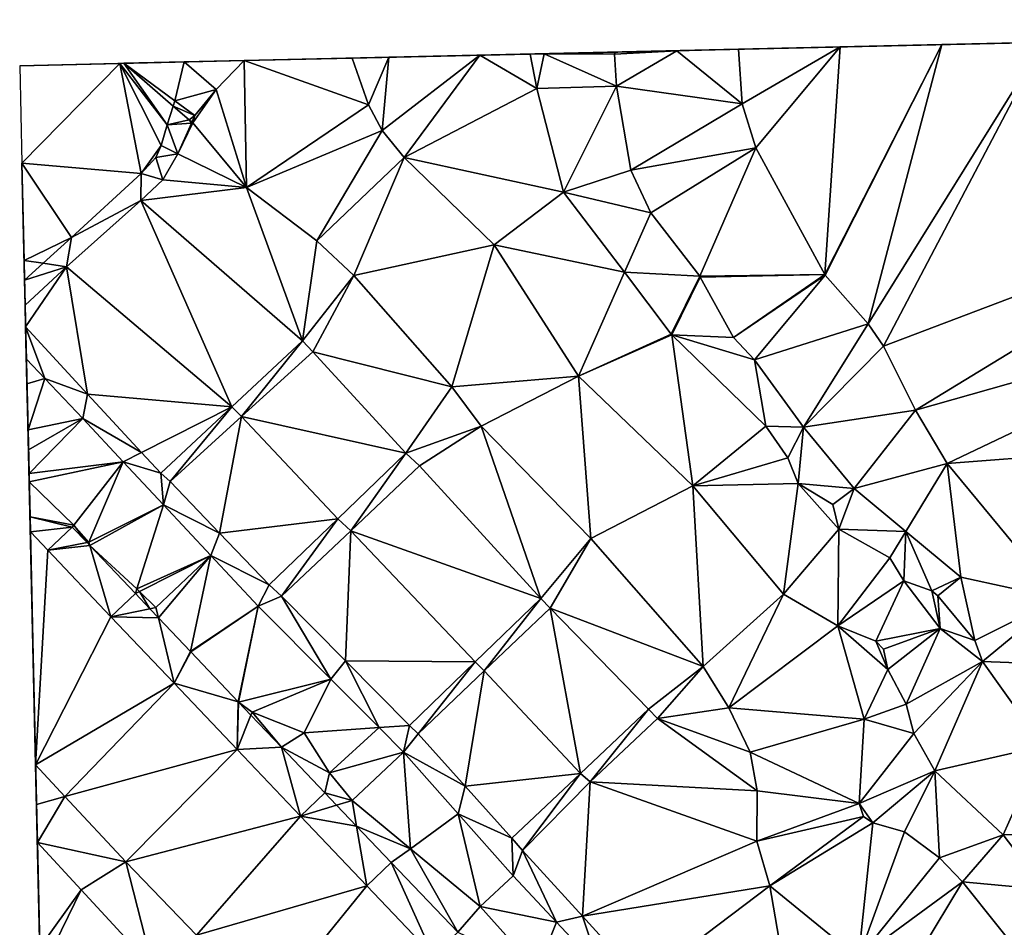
# Model space of a CAD drawing. Header units: inches. Extents: x 572956 to 573089, y 7035613 to 7035744.
# Tile 4 of 13: x 572956 to 573001, y 7035702 to 7035744. Entities that reach past the tile are written whole.
import ezdxf

# ---------------------------------------------------------------- set-up
doc = ezdxf.new("R2010")
doc.units = ezdxf.units.IN
doc.header["$MEASUREMENT"] = 0
doc.layers.add('Terreng_ortofoto', color=10, linetype='Continuous')

msp = doc.modelspace()

# ---------------------------------------------------------------- linework, layer by layer
at = {"layer": 'Terreng_ortofoto'}
for points in [[(573017.28, 7035742.833, 44), (573048.817, 7035743.554, 40.249), (572966.529, 7035741.673, 40.504)], [(572998.603, 7035742.406, 44), (573017.28, 7035742.833, 44), (572966.529, 7035741.673, 40.504)], [(572998.603, 7035742.406, 44), (573012.611, 7035742.726, 44), (573017.28, 7035742.833, 44)], [(572998.603, 7035742.406, 44), (573007.941, 7035742.619, 44), (573012.611, 7035742.726, 44)], [(572998.603, 7035742.406, 44), (572966.529, 7035741.673, 40.504), (572980.316, 7035741.988, 44.054)], [(572998.603, 7035742.406, 44), (572980.316, 7035741.988, 44.054), (572993.933, 7035742.299, 44)], [(572993.933, 7035742.299, 44), (572980.316, 7035741.988, 44.054), (572989.264, 7035742.192, 44)], [(572993.933, 7035742.299, 44), (572989.264, 7035742.192, 44), (572989.43, 7035739.682, 44)], [(572993.933, 7035742.299, 44), (572989.43, 7035739.682, 44), (572990.05, 7035737.662, 44)], [(572993.22, 7035731.83, 44), (572993.933, 7035742.299, 44), (572990.05, 7035737.662, 44)], [(572993.243, 7035731.797, 44), (572998.603, 7035742.406, 44), (572993.22, 7035731.83, 44)], [(572993.22, 7035731.83, 44), (572998.603, 7035742.406, 44), (572993.933, 7035742.299, 44)], [(572995.22, 7035729.562, 44), (572998.603, 7035742.406, 44), (572993.243, 7035731.797, 44)], [(572995.92, 7035728.542, 44), (573003.272, 7035742.512, 44), (572995.22, 7035729.562, 44)], [(572995.22, 7035729.562, 44), (573003.272, 7035742.512, 44), (572998.603, 7035742.406, 44)], [(572995.92, 7035728.542, 44), (573012.58, 7035734.852, 44), (573003.272, 7035742.512, 44)], [(572998.603, 7035742.406, 44), (573003.272, 7035742.512, 44), (573007.941, 7035742.619, 44)], [(572980.316, 7035741.988, 44.054), (572966.529, 7035741.673, 40.504), (572971.493, 7035741.786, 41)], [(572977.368, 7035741.92, 43.709), (572980.316, 7035741.988, 44.054), (572971.493, 7035741.786, 41)], [(572973.177, 7035741.824, 43.3), (572977.368, 7035741.92, 43.709), (572971.493, 7035741.786, 41)], [(572973.177, 7035741.824, 43.3), (572971.493, 7035741.786, 41), (572972.24, 7035739.642, 41)], [(572973.177, 7035741.824, 43.3), (572972.24, 7035739.642, 41), (572972.87, 7035738.452, 41)], [(572973.177, 7035741.824, 43.3), (572972.87, 7035738.452, 41), (572977.368, 7035741.92, 43.709)], [(572977.368, 7035741.92, 43.709), (572972.87, 7035738.452, 41), (572973.89, 7035737.212, 41)], [(572977.368, 7035741.92, 43.709), (572973.89, 7035737.212, 41), (572979.99, 7035740.382, 42)], [(572977.368, 7035741.92, 43.709), (572979.673, 7035741.973, 42), (572980.316, 7035741.988, 44.054)], [(572977.368, 7035741.92, 43.709), (572979.99, 7035740.382, 42), (572979.673, 7035741.973, 42)], [(572980.316, 7035741.988, 44.054), (572979.673, 7035741.973, 42), (572979.99, 7035740.382, 42)], [(572980.316, 7035741.988, 44.054), (572979.99, 7035740.382, 42), (572983.64, 7035740.492, 43)], [(572980.316, 7035741.988, 44.054), (572986.423, 7035742.127, 43.5), (572989.264, 7035742.192, 44)], [(572980.316, 7035741.988, 44.054), (572983.582, 7035742.062, 43), (572986.423, 7035742.127, 43.5)], [(572980.316, 7035741.988, 44.054), (572983.56, 7035741.972, 43), (572983.582, 7035742.062, 43)], [(572980.316, 7035741.988, 44.054), (572983.64, 7035740.492, 43), (572983.56, 7035741.972, 43)], [(572983.64, 7035740.492, 43), (572986.423, 7035742.127, 43.5), (572983.56, 7035741.972, 43)], [(572983.56, 7035741.972, 43), (572986.423, 7035742.127, 43.5), (572983.582, 7035742.062, 43)], [(572989.43, 7035739.682, 44), (572986.423, 7035742.127, 43.5), (572983.64, 7035740.492, 43)], [(572989.43, 7035739.682, 44), (572989.264, 7035742.192, 44), (572986.423, 7035742.127, 43.5)], [(572966.529, 7035741.673, 40.504), (572956.205, 7035741.437, 40.294), (572960.811, 7035741.542, 40.011)], [(572956.205, 7035741.437, 40.294), (572956.307, 7035736.956, 40.568), (572960.811, 7035741.542, 40.011)], [(572961.79, 7035736.48, 39.43), (572960.811, 7035741.542, 40.011), (572956.307, 7035736.956, 40.568)], [(572966.529, 7035741.673, 40.504), (572960.811, 7035741.542, 40.011), (572963.764, 7035741.609, 40.252)], [(572963.764, 7035741.609, 40.252), (572960.811, 7035741.542, 40.011), (572960.999, 7035741.546, 40)], [(572962.98, 7035738.72, 39.68), (572960.999, 7035741.546, 40), (572960.811, 7035741.542, 40.011)], [(572962.98, 7035738.72, 39.68), (572960.811, 7035741.542, 40.011), (572962.71, 7035737.76, 39.56)], [(572961.79, 7035736.48, 39.43), (572962.71, 7035737.76, 39.56), (572960.811, 7035741.542, 40.011)], [(572963.344, 7035739.821, 39.87), (572963.764, 7035741.609, 40.252), (572960.999, 7035741.546, 40)], [(572962.98, 7035738.72, 39.68), (572963.264, 7035739.58, 40), (572960.999, 7035741.546, 40)], [(572963.264, 7035739.58, 40), (572963.344, 7035739.821, 39.87), (572960.999, 7035741.546, 40)], [(572965.24, 7035740.34, 40.37), (572963.764, 7035741.609, 40.252), (572963.344, 7035739.821, 39.87)], [(572965.24, 7035740.34, 40.37), (572966.529, 7035741.673, 40.504), (572963.764, 7035741.609, 40.252)], [(572966.63, 7035735.833, 40), (572966.529, 7035741.673, 40.504), (572965.24, 7035740.34, 40.37)], [(572966.529, 7035741.673, 40.504), (572972.24, 7035739.642, 41), (572971.493, 7035741.786, 41)], [(572966.63, 7035735.833, 40), (572972.24, 7035739.642, 41), (572966.529, 7035741.673, 40.504)], [(572981.21, 7035735.622, 42), (572983.64, 7035740.492, 43), (572979.99, 7035740.382, 42)], [(572981.21, 7035735.622, 42), (572984.3, 7035736.632, 43), (572983.64, 7035740.492, 43)], [(572989.43, 7035739.682, 44), (572983.64, 7035740.492, 43), (572984.3, 7035736.632, 43)], [(572965.24, 7035740.34, 40.37), (572963.344, 7035739.821, 39.87), (572964.26, 7035739.14, 39.99)], [(572966.63, 7035735.833, 40), (572965.24, 7035740.34, 40.37), (572964.16, 7035738.802, 40)], [(572965.24, 7035740.34, 40.37), (572964.26, 7035739.14, 39.99), (572964.16, 7035738.802, 40)], [(572981.21, 7035735.622, 42), (572979.99, 7035740.382, 42), (572973.89, 7035737.212, 41)], [(572962.98, 7035738.72, 39.68), (572964.001, 7035738.94, 40), (572963.264, 7035739.58, 40)], [(572963.264, 7035739.58, 40), (572964.26, 7035739.14, 39.99), (572963.344, 7035739.821, 39.87)], [(572963.264, 7035739.58, 40), (572964.001, 7035738.94, 40), (572964.26, 7035739.14, 39.99)], [(572972.87, 7035738.452, 41), (572972.24, 7035739.642, 41), (572966.63, 7035735.833, 40)], [(572990.05, 7035737.662, 44), (572989.43, 7035739.682, 44), (572984.3, 7035736.632, 43)], [(572964.001, 7035738.94, 40), (572964.121, 7035738.836, 39.928), (572964.26, 7035739.14, 39.99)], [(572964.16, 7035738.802, 40), (572964.26, 7035739.14, 39.99), (572964.121, 7035738.836, 39.928)], [(572962.98, 7035738.72, 39.68), (572962.71, 7035737.76, 39.56), (572963.47, 7035737.38, 39.62)], [(572962.98, 7035738.72, 39.68), (572964.107, 7035738.798, 39.918), (572964.001, 7035738.94, 40)], [(572962.98, 7035738.72, 39.68), (572963.47, 7035737.38, 39.62), (572964.107, 7035738.798, 39.918)], [(572963.47, 7035737.38, 39.62), (572964.16, 7035738.802, 40), (572964.107, 7035738.798, 39.918)], [(572966.63, 7035735.833, 40), (572964.16, 7035738.802, 40), (572963.47, 7035737.38, 39.62)], [(572964.001, 7035738.94, 40), (572964.107, 7035738.798, 39.918), (572964.121, 7035738.836, 39.928)], [(572964.16, 7035738.802, 40), (572964.121, 7035738.836, 39.928), (572964.107, 7035738.798, 39.918)], [(572972.87, 7035738.452, 41), (572966.63, 7035735.833, 40), (572969.87, 7035733.382, 40)], [(572972.87, 7035738.452, 41), (572969.87, 7035733.382, 40), (572973.89, 7035737.212, 41)], [(572961.79, 7035736.48, 39.43), (572962.46, 7035737.22, 39.49), (572962.71, 7035737.76, 39.56)], [(572963.47, 7035737.38, 39.62), (572962.71, 7035737.76, 39.56), (572962.46, 7035737.22, 39.49)], [(572963.47, 7035737.38, 39.62), (572962.46, 7035737.22, 39.49), (572962.79, 7035736.19, 39.56)], [(572966.63, 7035735.833, 40), (572963.47, 7035737.38, 39.62), (572962.79, 7035736.19, 39.56)], [(572990.05, 7035737.662, 44), (572984.3, 7035736.632, 43), (572985.22, 7035734.672, 43)], [(572990.05, 7035737.662, 44), (572985.22, 7035734.672, 43), (572987.478, 7035731.748, 43)], [(572993.22, 7035731.83, 44), (572990.05, 7035737.662, 44), (572987.478, 7035731.748, 43)], [(572956.41, 7035732.475, 40.843), (572956.307, 7035736.956, 40.568), (572956.43, 7035731.572, 39.305)], [(572956.41, 7035732.475, 40.843), (572958.58, 7035733.54, 39.355), (572956.307, 7035736.956, 40.568)], [(572958.58, 7035733.54, 39.355), (572961.79, 7035736.48, 39.43), (572956.307, 7035736.956, 40.568)], [(572956.43, 7035731.572, 39.305), (572956.307, 7035736.956, 40.568), (572956.456, 7035730.422, 39.317)], [(572961.79, 7035736.48, 39.43), (572962.79, 7035736.19, 39.56), (572962.46, 7035737.22, 39.49)], [(572973.89, 7035737.212, 41), (572969.87, 7035733.382, 40), (572971.57, 7035731.782, 40)], [(572978.03, 7035733.202, 41), (572973.89, 7035737.212, 41), (572971.57, 7035731.782, 40)], [(572978.03, 7035733.202, 41), (572981.21, 7035735.622, 42), (572973.89, 7035737.212, 41)], [(572961.77, 7035735.23, 39.46), (572961.79, 7035736.48, 39.43), (572958.58, 7035733.54, 39.355)], [(572961.77, 7035735.23, 39.46), (572962.79, 7035736.19, 39.56), (572961.79, 7035736.48, 39.43)], [(572985.22, 7035734.672, 43), (572984.3, 7035736.632, 43), (572981.21, 7035735.622, 42)], [(572966.63, 7035735.833, 40), (572962.79, 7035736.19, 39.56), (572961.77, 7035735.23, 39.46)], [(572966.63, 7035735.833, 40), (572961.77, 7035735.23, 39.46), (572969.205, 7035728.776, 39.46)], [(572966.63, 7035735.833, 40), (572969.205, 7035728.776, 39.46), (572969.87, 7035733.382, 40)], [(572978.03, 7035733.202, 41), (572984.009, 7035731.933, 42), (572981.21, 7035735.622, 42)], [(572984.009, 7035731.933, 42), (572985.22, 7035734.672, 43), (572981.21, 7035735.622, 42)], [(572958.36, 7035732.19, 39.46), (572961.77, 7035735.23, 39.46), (572958.58, 7035733.54, 39.355)], [(572965.955, 7035725.74, 39.305), (572961.77, 7035735.23, 39.46), (572958.36, 7035732.19, 39.46)], [(572965.955, 7035725.74, 39.305), (572969.205, 7035728.776, 39.46), (572961.77, 7035735.23, 39.46)], [(572984.009, 7035731.933, 42), (572987.478, 7035731.748, 43), (572985.22, 7035734.672, 43)], [(572997.39, 7035725.592, 44), (573012.58, 7035734.852, 44), (572995.92, 7035728.542, 44)], [(572997.39, 7035725.592, 44), (573013.69, 7035730.212, 44), (573012.58, 7035734.852, 44)], [(572956.41, 7035732.475, 40.843), (572957.278, 7035732.348, 39.325), (572958.58, 7035733.54, 39.355)], [(572958.36, 7035732.19, 39.46), (572958.58, 7035733.54, 39.355), (572957.278, 7035732.348, 39.325)], [(572971.57, 7035731.782, 40), (572969.87, 7035733.382, 40), (572969.205, 7035728.776, 39.46)], [(572976.08, 7035726.662, 40), (572978.03, 7035733.202, 41), (572971.57, 7035731.782, 40)], [(572976.08, 7035726.662, 40), (572981.9, 7035727.162, 41), (572978.03, 7035733.202, 41)], [(572981.9, 7035727.162, 41), (572984.009, 7035731.933, 42), (572978.03, 7035733.202, 41)], [(572956.41, 7035732.475, 40.843), (572956.43, 7035731.572, 39.305), (572957.278, 7035732.348, 39.325)], [(572958.36, 7035732.19, 39.46), (572957.278, 7035732.348, 39.325), (572956.43, 7035731.572, 39.305)], [(572958.36, 7035732.19, 39.46), (572956.43, 7035731.572, 39.305), (572956.456, 7035730.422, 39.317)], [(572958.36, 7035732.19, 39.46), (572956.456, 7035730.422, 39.317), (572956.479, 7035729.418, 39.27)], [(572959.33, 7035726.33, 39.215), (572958.36, 7035732.19, 39.46), (572956.479, 7035729.418, 39.27)], [(572965.955, 7035725.74, 39.305), (572958.36, 7035732.19, 39.46), (572959.33, 7035726.33, 39.215)], [(572981.9, 7035727.162, 41), (572986.168, 7035729.089, 42), (572984.009, 7035731.933, 42)], [(572984.009, 7035731.933, 42), (572986.168, 7035729.089, 42), (572987.478, 7035731.748, 43)], [(572969.685, 7035728.277, 39.47), (572971.57, 7035731.782, 40), (572969.205, 7035728.776, 39.46)], [(572976.08, 7035726.662, 40), (572971.57, 7035731.782, 40), (572969.685, 7035728.277, 39.47)], [(572986.168, 7035729.089, 42), (572987.5, 7035731.714, 43), (572987.478, 7035731.748, 43)], [(572986.168, 7035729.089, 42), (572986.194, 7035729.059, 42), (572987.5, 7035731.714, 43)], [(572987.5, 7035731.714, 43), (572986.194, 7035729.059, 42), (572989.02, 7035728.932, 43)], [(572993.22, 7035731.83, 44), (572987.478, 7035731.748, 43), (572987.5, 7035731.714, 43)], [(572993.22, 7035731.83, 44), (572987.5, 7035731.714, 43), (572989.02, 7035728.932, 43)], [(572993.243, 7035731.797, 44), (572993.22, 7035731.83, 44), (572989.02, 7035728.932, 43)], [(572990, 7035727.912, 43), (572993.243, 7035731.797, 44), (572989.02, 7035728.932, 43)], [(572990, 7035727.912, 43), (572995.22, 7035729.562, 44), (572993.243, 7035731.797, 44)], [(572958.236, 7035652.486, 38.333), (572956.939, 7035709.277, 37.578), (572956.456, 7035730.422, 39.317)], [(572958.236, 7035652.486, 38.333), (572956.456, 7035730.422, 39.317), (572959.141, 7035612.858, 38.73)], [(572956.939, 7035709.277, 37.578), (572956.633, 7035722.674, 39), (572956.456, 7035730.422, 39.317)], [(572956.633, 7035722.674, 39), (572956.479, 7035729.418, 39.27), (572956.456, 7035730.422, 39.317)], [(572998.85, 7035723.132, 44), (573013.69, 7035730.212, 44), (572997.39, 7035725.592, 44)], [(572998.85, 7035723.132, 44), (573015.64, 7035724.422, 44), (573013.69, 7035730.212, 44)], [(572956.633, 7035722.674, 39), (572956.539, 7035726.798, 40.567), (572956.479, 7035729.418, 39.27)], [(572956.539, 7035726.798, 40.567), (572956.513, 7035727.938, 39.235), (572956.479, 7035729.418, 39.27)], [(572957.36, 7035727.045, 39.22), (572959.33, 7035726.33, 39.215), (572956.479, 7035729.418, 39.27)], [(572957.36, 7035727.045, 39.22), (572956.479, 7035729.418, 39.27), (572956.513, 7035727.938, 39.235)], [(572992.24, 7035724.802, 43), (572995.22, 7035729.562, 44), (572990, 7035727.912, 43)], [(572992.24, 7035724.802, 43), (572995.92, 7035728.542, 44), (572995.22, 7035729.562, 44)], [(572965.955, 7035725.74, 39.305), (572966.41, 7035725.3, 39.295), (572969.205, 7035728.776, 39.46)], [(572966.41, 7035725.3, 39.295), (572969.685, 7035728.277, 39.47), (572969.205, 7035728.776, 39.46)], [(572981.9, 7035727.162, 41), (572986.194, 7035729.059, 42), (572986.168, 7035729.089, 42)], [(572987.16, 7035722.102, 41), (572986.194, 7035729.059, 42), (572981.9, 7035727.162, 41)], [(572990, 7035727.912, 43), (572989.02, 7035728.932, 43), (572986.194, 7035729.059, 42)], [(572990, 7035727.912, 43), (572986.194, 7035729.059, 42), (572990.52, 7035724.852, 42)], [(572990.52, 7035724.852, 42), (572986.194, 7035729.059, 42), (572987.16, 7035722.102, 41)], [(572973.966, 7035723.606, 39.38), (572969.685, 7035728.277, 39.47), (572966.41, 7035725.3, 39.295)], [(572973.966, 7035723.606, 39.38), (572976.08, 7035726.662, 40), (572969.685, 7035728.277, 39.47)], [(572992.24, 7035724.802, 43), (572997.39, 7035725.592, 44), (572995.92, 7035728.542, 44)], [(572956.539, 7035726.798, 40.567), (572957.36, 7035727.045, 39.22), (572956.513, 7035727.938, 39.235)], [(572992.24, 7035724.802, 43), (572990, 7035727.912, 43), (572990.52, 7035724.852, 42)], [(572956.539, 7035726.798, 40.567), (572956.588, 7035724.679, 39.762), (572957.36, 7035727.045, 39.22)], [(572959.11, 7035725.2, 39.19), (572957.36, 7035727.045, 39.22), (572956.588, 7035724.679, 39.762)], [(572959.11, 7035725.2, 39.19), (572959.33, 7035726.33, 39.215), (572957.36, 7035727.045, 39.22)], [(572976.08, 7035726.662, 40), (572977.42, 7035724.862, 40), (572981.9, 7035727.162, 41)], [(572977.42, 7035724.862, 40), (572982.46, 7035719.692, 40), (572981.9, 7035727.162, 41)], [(572987.16, 7035722.102, 41), (572981.9, 7035727.162, 41), (572982.46, 7035719.692, 40)], [(572956.633, 7035722.674, 39), (572956.588, 7035724.679, 39.762), (572956.539, 7035726.798, 40.567)], [(572973.966, 7035723.606, 39.38), (572977.42, 7035724.862, 40), (572976.08, 7035726.662, 40)], [(572959.11, 7035725.2, 39.19), (572961.808, 7035723.646, 39.167), (572959.33, 7035726.33, 39.215)], [(572965.955, 7035725.74, 39.305), (572959.33, 7035726.33, 39.215), (572961.808, 7035723.646, 39.167)], [(572965.955, 7035725.74, 39.305), (572961.808, 7035723.646, 39.167), (572962.69, 7035722.69, 39.15)], [(572965.955, 7035725.74, 39.305), (572962.69, 7035722.69, 39.15), (572963.12, 7035722.311, 39.12)], [(572965.955, 7035725.74, 39.305), (572963.12, 7035722.311, 39.12), (572966.41, 7035725.3, 39.295)], [(572994.57, 7035721.982, 43), (572997.39, 7035725.592, 44), (572992.24, 7035724.802, 43)], [(572998.85, 7035723.132, 44), (572997.39, 7035725.592, 44), (572994.57, 7035721.982, 43)], [(572959.11, 7035725.2, 39.19), (572956.588, 7035724.679, 39.762), (572956.609, 7035723.76, 39.413)], [(572956.633, 7035722.674, 39), (572959.11, 7035725.2, 39.19), (572956.609, 7035723.76, 39.413)], [(572960.965, 7035723.22, 39.125), (572959.11, 7035725.2, 39.19), (572956.633, 7035722.674, 39)], [(572960.965, 7035723.22, 39.125), (572961.808, 7035723.646, 39.167), (572959.11, 7035725.2, 39.19)], [(572965.4, 7035719.931, 39.105), (572966.41, 7035725.3, 39.295), (572963.12, 7035722.311, 39.12)], [(572965.4, 7035719.931, 39.105), (572970.83, 7035720.585, 39.235), (572966.41, 7035725.3, 39.295)], [(572973.966, 7035723.606, 39.38), (572966.41, 7035725.3, 39.295), (572970.83, 7035720.585, 39.235)], [(572956.633, 7035722.674, 39), (572956.609, 7035723.76, 39.413), (572956.588, 7035724.679, 39.762)], [(572973.966, 7035723.606, 39.38), (572974.595, 7035723.036, 39.38), (572977.42, 7035724.862, 40)], [(572977.42, 7035724.862, 40), (572974.595, 7035723.036, 39.38), (572980.166, 7035716.926, 39.47)], [(572977.42, 7035724.862, 40), (572980.166, 7035716.926, 39.47), (572982.46, 7035719.692, 40)], [(572991.53, 7035723.402, 42), (572990.52, 7035724.852, 42), (572987.16, 7035722.102, 41)], [(572991.53, 7035723.402, 42), (572992.24, 7035724.802, 43), (572990.52, 7035724.852, 42)], [(572992, 7035722.222, 42), (572992.24, 7035724.802, 43), (572991.53, 7035723.402, 42)], [(572994.57, 7035721.982, 43), (572992.24, 7035724.802, 43), (572992, 7035722.222, 42)], [(572998.85, 7035723.132, 44), (573003.99, 7035716.922, 44), (573015.64, 7035724.422, 44)], [(572960.965, 7035723.22, 39.125), (572962.69, 7035722.69, 39.15), (572961.808, 7035723.646, 39.167)], [(572973.966, 7035723.606, 39.38), (572970.83, 7035720.585, 39.235), (572971.425, 7035720.045, 39.22)], [(572973.966, 7035723.606, 39.38), (572971.425, 7035720.045, 39.22), (572974.595, 7035723.036, 39.38)], [(572992, 7035722.222, 42), (572991.53, 7035723.402, 42), (572987.16, 7035722.102, 41)], [(572960.965, 7035723.22, 39.125), (572956.633, 7035722.674, 39), (572956.642, 7035722.291, 38.848)], [(572960.965, 7035723.22, 39.125), (572956.642, 7035722.291, 38.848), (572958.697, 7035720.298, 39)], [(572960.965, 7035723.22, 39.125), (572958.697, 7035720.298, 39), (572959.38, 7035719.512, 39)], [(572962.82, 7035721.24, 39.06), (572960.965, 7035723.22, 39.125), (572959.38, 7035719.512, 39)], [(572962.82, 7035721.24, 39.06), (572962.69, 7035722.69, 39.15), (572960.965, 7035723.22, 39.125)], [(572974.595, 7035723.036, 39.38), (572971.425, 7035720.045, 39.22), (572980.166, 7035716.926, 39.47)], [(572998.85, 7035723.132, 44), (572994.57, 7035721.982, 43), (572996.947, 7035720.011, 43)], [(572998.85, 7035723.132, 44), (572996.947, 7035720.011, 43), (572999.48, 7035717.912, 43)], [(572998.85, 7035723.132, 44), (572999.48, 7035717.912, 43), (573003.99, 7035716.922, 44)], [(572956.939, 7035709.277, 37.578), (572956.679, 7035720.676, 38), (572956.633, 7035722.674, 39)], [(572956.633, 7035722.674, 39), (572956.679, 7035720.676, 38), (572956.642, 7035722.291, 38.848)], [(572962.82, 7035721.24, 39.06), (572963.12, 7035722.311, 39.12), (572962.69, 7035722.69, 39.15)], [(572958.697, 7035720.298, 39), (572956.642, 7035722.291, 38.848), (572956.679, 7035720.676, 38)], [(572965.4, 7035719.931, 39.105), (572963.12, 7035722.311, 39.12), (572962.82, 7035721.24, 39.06)], [(572987.16, 7035722.102, 41), (572982.46, 7035719.692, 40), (572987.63, 7035713.802, 40)], [(572992, 7035722.222, 42), (572987.16, 7035722.102, 41), (572991.33, 7035717.122, 41)], [(572991.33, 7035717.122, 41), (572987.16, 7035722.102, 41), (572987.63, 7035713.802, 40)], [(572993.87, 7035720.112, 42), (572992, 7035722.222, 42), (572991.33, 7035717.122, 41)], [(572993.87, 7035720.112, 42), (572993.59, 7035721.252, 42), (572992, 7035722.222, 42)], [(572994.57, 7035721.982, 43), (572992, 7035722.222, 42), (572993.59, 7035721.252, 42)], [(572993.87, 7035720.112, 42), (572994.57, 7035721.982, 43), (572993.59, 7035721.252, 42)], [(572993.87, 7035720.112, 42), (572996.947, 7035720.011, 43), (572994.57, 7035721.982, 43)], [(572962.82, 7035721.24, 39.06), (572959.38, 7035719.512, 39), (572959.423, 7035719.366, 38.903)], [(572962.82, 7035721.24, 39.06), (572959.423, 7035719.366, 38.903), (572961.59, 7035717.367, 39)], [(572962.82, 7035721.24, 39.06), (572961.59, 7035717.367, 39), (572964.995, 7035718.905, 39.03)], [(572965.4, 7035719.931, 39.105), (572962.82, 7035721.24, 39.06), (572964.995, 7035718.905, 39.03)], [(572956.939, 7035709.277, 37.578), (572956.695, 7035719.987, 37.283), (572956.679, 7035720.676, 38)], [(572958.625, 7035720.206, 38.887), (572956.679, 7035720.676, 38), (572956.695, 7035719.987, 37.283)], [(572958.625, 7035720.206, 38.887), (572958.697, 7035720.298, 39), (572956.679, 7035720.676, 38)], [(572965.4, 7035719.931, 39.105), (572967.68, 7035717.55, 39.09), (572970.83, 7035720.585, 39.235)], [(572970.83, 7035720.585, 39.235), (572967.68, 7035717.55, 39.09), (572968.24, 7035717.04, 39.06)], [(572971.425, 7035720.045, 39.22), (572970.83, 7035720.585, 39.235), (572968.24, 7035717.04, 39.06)], [(572958.625, 7035720.206, 38.887), (572956.695, 7035719.987, 37.283), (572957.497, 7035719.143, 37.293)], [(572958.625, 7035720.206, 38.887), (572957.497, 7035719.143, 37.293), (572959.3, 7035719.496, 38.9)], [(572958.625, 7035720.206, 38.887), (572959.3, 7035719.496, 38.9), (572958.697, 7035720.298, 39)], [(572958.697, 7035720.298, 39), (572959.3, 7035719.496, 38.9), (572959.38, 7035719.512, 39)], [(572993.87, 7035720.112, 42), (572991.33, 7035717.122, 41), (572993.82, 7035715.662, 41)], [(572993.87, 7035720.112, 42), (572993.82, 7035715.662, 41), (572996.21, 7035718.802, 42)], [(572993.87, 7035720.112, 42), (572996.21, 7035718.802, 42), (572996.947, 7035720.011, 43)], [(572956.939, 7035709.277, 37.578), (572957.497, 7035719.143, 37.293), (572956.695, 7035719.987, 37.283)], [(572965.4, 7035719.931, 39.105), (572964.995, 7035718.905, 39.03), (572967.68, 7035717.55, 39.09)], [(572971.425, 7035720.045, 39.22), (572968.24, 7035717.04, 39.06), (572971.185, 7035714.06, 39.105)], [(572977.155, 7035714.01, 39.31), (572971.425, 7035720.045, 39.22), (572971.185, 7035714.06, 39.105)], [(572977.155, 7035714.01, 39.31), (572980.166, 7035716.926, 39.47), (572971.425, 7035720.045, 39.22)], [(572980.166, 7035716.926, 39.47), (572980.595, 7035716.476, 39.47), (572982.46, 7035719.692, 40)], [(572980.595, 7035716.476, 39.47), (572987.63, 7035713.802, 40), (572982.46, 7035719.692, 40)], [(572996.947, 7035720.011, 43), (572996.21, 7035718.802, 42), (572996.86, 7035717.742, 42)], [(572996.947, 7035720.011, 43), (572996.86, 7035717.742, 42), (572998.15, 7035717.282, 42)], [(572996.947, 7035720.011, 43), (572998.15, 7035717.282, 42), (572999.48, 7035717.912, 43)], [(572957.497, 7035719.143, 37.293), (572959.423, 7035719.366, 38.903), (572959.3, 7035719.496, 38.9)], [(572957.497, 7035719.143, 37.293), (572960.4, 7035716.09, 37.33), (572959.423, 7035719.366, 38.903)], [(572959.38, 7035719.512, 39), (572959.3, 7035719.496, 38.9), (572959.423, 7035719.366, 38.903)], [(572959.423, 7035719.366, 38.903), (572960.4, 7035716.09, 37.33), (572961.523, 7035717.158, 38.944)], [(572959.423, 7035719.366, 38.903), (572961.523, 7035717.158, 38.944), (572961.59, 7035717.367, 39)], [(572956.939, 7035709.277, 37.578), (572960.4, 7035716.09, 37.33), (572957.497, 7035719.143, 37.293)], [(572964.995, 7035718.905, 39.03), (572961.59, 7035717.367, 39), (572961.709, 7035717.251, 39)], [(572964.995, 7035718.905, 39.03), (572961.709, 7035717.251, 39), (572962.47, 7035716.512, 39)], [(572964.995, 7035718.905, 39.03), (572962.47, 7035716.512, 39), (572962.582, 7035716.043, 38.967)], [(572964.995, 7035718.905, 39.03), (572962.582, 7035716.043, 38.967), (572964.066, 7035714.484, 39)], [(572967.17, 7035716.57, 39), (572964.995, 7035718.905, 39.03), (572964.066, 7035714.484, 39)], [(572967.17, 7035716.57, 39), (572967.68, 7035717.55, 39.09), (572964.995, 7035718.905, 39.03)], [(572993.82, 7035715.662, 41), (572996.86, 7035717.742, 42), (572996.21, 7035718.802, 42)], [(572999.48, 7035717.912, 43), (572998.15, 7035717.282, 42), (572998.43, 7035717.052, 42)], [(573000.12, 7035714.992, 43), (572999.48, 7035717.912, 43), (572998.43, 7035717.052, 42)], [(573000.12, 7035714.992, 43), (573003.99, 7035716.922, 44), (572999.48, 7035717.912, 43)], [(572961.523, 7035717.158, 38.944), (572961.709, 7035717.251, 39), (572961.59, 7035717.367, 39)], [(572967.17, 7035716.57, 39), (572968.24, 7035717.04, 39.06), (572967.68, 7035717.55, 39.09)], [(572993.82, 7035715.662, 41), (572995.57, 7035714.962, 41), (572996.86, 7035717.742, 42)], [(572998.53, 7035715.542, 42), (572996.86, 7035717.742, 42), (572995.57, 7035714.962, 41)], [(572998.53, 7035715.542, 42), (572998.15, 7035717.282, 42), (572996.86, 7035717.742, 42)], [(572960.4, 7035716.09, 37.33), (572962.191, 7035716.455, 38.959), (572961.523, 7035717.158, 38.944)], [(572961.523, 7035717.158, 38.944), (572962.191, 7035716.455, 38.959), (572961.709, 7035717.251, 39)], [(572962.47, 7035716.512, 39), (572961.709, 7035717.251, 39), (572962.191, 7035716.455, 38.959)], [(572970.51, 7035713.215, 39.015), (572968.24, 7035717.04, 39.06), (572967.17, 7035716.57, 39)], [(572970.51, 7035713.215, 39.015), (572971.185, 7035714.06, 39.105), (572968.24, 7035717.04, 39.06)], [(572977.155, 7035714.01, 39.31), (572977.57, 7035713.595, 39.295), (572980.166, 7035716.926, 39.47)], [(572980.166, 7035716.926, 39.47), (572977.57, 7035713.595, 39.295), (572980.595, 7035716.476, 39.47)], [(572991.33, 7035717.122, 41), (572987.63, 7035713.802, 40), (572988.82, 7035711.902, 40)], [(572991.33, 7035717.122, 41), (572988.82, 7035711.902, 40), (572993.82, 7035715.662, 41)], [(572998.53, 7035715.542, 42), (572998.43, 7035717.052, 42), (572998.15, 7035717.282, 42)], [(572998.53, 7035715.542, 42), (573000.12, 7035714.992, 43), (572998.43, 7035717.052, 42)], [(573000.48, 7035714.032, 43), (573003.99, 7035716.922, 44), (573000.12, 7035714.992, 43)], [(573000.48, 7035714.032, 43), (573005.73, 7035713.833, 44), (573003.99, 7035716.922, 44)], [(572960.4, 7035716.09, 37.33), (572962.582, 7035716.043, 38.967), (572962.191, 7035716.455, 38.959)], [(572962.582, 7035716.043, 38.967), (572962.47, 7035716.512, 39), (572962.191, 7035716.455, 38.959)], [(572967.17, 7035716.57, 39), (572964.066, 7035714.484, 39), (572964.078, 7035714.468, 39)], [(572966.256, 7035712.176, 39), (572967.17, 7035716.57, 39), (572964.078, 7035714.468, 39)], [(572966.256, 7035712.176, 39), (572966.272, 7035712.164, 38.999), (572967.17, 7035716.57, 39)], [(572970.51, 7035713.215, 39.015), (572967.17, 7035716.57, 39), (572966.272, 7035712.164, 38.999)], [(572981.99, 7035708.875, 39.22), (572980.595, 7035716.476, 39.47), (572977.57, 7035713.595, 39.295)], [(572980.595, 7035716.476, 39.47), (572985.125, 7035711.837, 39.32), (572987.63, 7035713.802, 40)], [(572981.99, 7035708.875, 39.22), (572985.125, 7035711.837, 39.32), (572980.595, 7035716.476, 39.47)], [(572956.939, 7035709.277, 37.578), (572963.303, 7035713.033, 37.363), (572960.4, 7035716.09, 37.33)], [(572963.303, 7035713.033, 37.363), (572962.582, 7035716.043, 38.967), (572960.4, 7035716.09, 37.33)], [(572963.303, 7035713.033, 37.363), (572964.066, 7035714.484, 39), (572962.582, 7035716.043, 38.967)], [(572995.04, 7035711.372, 41), (572993.82, 7035715.662, 41), (572988.82, 7035711.902, 40)], [(572995.04, 7035711.372, 41), (572996.13, 7035713.662, 41), (572993.82, 7035715.662, 41)], [(572993.82, 7035715.662, 41), (572996.13, 7035713.662, 41), (572995.57, 7035714.962, 41)], [(572998.53, 7035715.542, 42), (572995.57, 7035714.962, 41), (572995.93, 7035714.592, 41)], [(572998.53, 7035715.542, 42), (572995.93, 7035714.592, 41), (572996.13, 7035713.662, 41)], [(572998.53, 7035715.542, 42), (572996.13, 7035713.662, 41), (572996.96, 7035712.073, 42)], [(572998.53, 7035715.542, 42), (572996.96, 7035712.073, 42), (573000.48, 7035714.032, 43)], [(572998.53, 7035715.542, 42), (573000.48, 7035714.032, 43), (573000.12, 7035714.992, 43)], [(572995.93, 7035714.592, 41), (572995.57, 7035714.962, 41), (572996.13, 7035713.662, 41)], [(572963.303, 7035713.033, 37.363), (572964.078, 7035714.468, 39), (572964.066, 7035714.484, 39)], [(572966.256, 7035712.176, 39), (572964.078, 7035714.468, 39), (572963.303, 7035713.033, 37.363)], [(572972.73, 7035710.985, 39.025), (572971.185, 7035714.06, 39.105), (572970.51, 7035713.215, 39.015)], [(572974.13, 7035711.08, 39.15), (572977.155, 7035714.01, 39.31), (572971.185, 7035714.06, 39.105)], [(572974.13, 7035711.08, 39.15), (572971.185, 7035714.06, 39.105), (572972.73, 7035710.985, 39.025)], [(572974.13, 7035711.08, 39.15), (572974.53, 7035710.7, 39.12), (572977.155, 7035714.01, 39.31)], [(572974.53, 7035710.7, 39.12), (572977.57, 7035713.595, 39.295), (572977.155, 7035714.01, 39.31)], [(572985.535, 7035711.406, 39.33), (572987.63, 7035713.802, 40), (572985.125, 7035711.837, 39.32)], [(572985.535, 7035711.406, 39.33), (572988.82, 7035711.902, 40), (572987.63, 7035713.802, 40)], [(572997.32, 7035710.712, 42), (573000.48, 7035714.032, 43), (572996.96, 7035712.073, 42)], [(572998.28, 7035708.992, 42), (573000.48, 7035714.032, 43), (572997.32, 7035710.712, 42)], [(573003.25, 7035710.127, 43), (573000.48, 7035714.032, 43), (572998.28, 7035708.992, 42)], [(573003.25, 7035710.127, 43), (573005.73, 7035713.833, 44), (573000.48, 7035714.032, 43)], [(572976.685, 7035708.3, 39.12), (572977.57, 7035713.595, 39.295), (572974.53, 7035710.7, 39.12)], [(572976.685, 7035708.3, 39.12), (572981.99, 7035708.875, 39.22), (572977.57, 7035713.595, 39.295)], [(572995.04, 7035711.372, 41), (572996.96, 7035712.073, 42), (572996.13, 7035713.662, 41)], [(572958.288, 7035707.823, 37.605), (572963.303, 7035713.033, 37.363), (572956.939, 7035709.277, 37.578)], [(572966.207, 7035709.977, 37.397), (572963.303, 7035713.033, 37.363), (572958.288, 7035707.823, 37.605)], [(572966.207, 7035709.977, 37.397), (572966.256, 7035712.176, 39), (572963.303, 7035713.033, 37.363)], [(572970.51, 7035713.215, 39.015), (572966.272, 7035712.164, 38.999), (572966.89, 7035711.702, 39)], [(572969.29, 7035710.752, 39), (572970.51, 7035713.215, 39.015), (572966.89, 7035711.702, 39)], [(572969.29, 7035710.752, 39), (572972.73, 7035710.985, 39.025), (572970.51, 7035713.215, 39.015)], [(572966.207, 7035709.977, 37.397), (572966.272, 7035712.164, 38.999), (572966.256, 7035712.176, 39)], [(572966.207, 7035709.977, 37.397), (572966.836, 7035711.565, 38.956), (572966.272, 7035712.164, 38.999)], [(572966.89, 7035711.702, 39), (572966.272, 7035712.164, 38.999), (572966.836, 7035711.565, 38.956)], [(572997.32, 7035710.712, 42), (572996.96, 7035712.073, 42), (572995.04, 7035711.372, 41)], [(572968.247, 7035710.08, 38.85), (572966.836, 7035711.565, 38.956), (572966.207, 7035709.977, 37.397)], [(572968.247, 7035710.08, 38.85), (572966.89, 7035711.702, 39), (572966.836, 7035711.565, 38.956)], [(572968.247, 7035710.08, 38.85), (572969.29, 7035710.752, 39), (572966.89, 7035711.702, 39)], [(572982.43, 7035708.49, 39.21), (572985.125, 7035711.837, 39.32), (572981.99, 7035708.875, 39.22)], [(572982.43, 7035708.49, 39.21), (572985.535, 7035711.406, 39.33), (572985.125, 7035711.837, 39.32)], [(572989.79, 7035709.852, 40), (572988.82, 7035711.902, 40), (572985.535, 7035711.406, 39.33)], [(572989.79, 7035709.852, 40), (572995.04, 7035711.372, 41), (572988.82, 7035711.902, 40)], [(572974.13, 7035711.08, 39.15), (572972.73, 7035710.985, 39.025), (572973.85, 7035709.86, 39.03)], [(572974.13, 7035711.08, 39.15), (572973.85, 7035709.86, 39.03), (572974.53, 7035710.7, 39.12)], [(572990.12, 7035708.083, 40), (572985.535, 7035711.406, 39.33), (572982.43, 7035708.49, 39.21)], [(572990.12, 7035708.083, 40), (572989.79, 7035709.852, 40), (572985.535, 7035711.406, 39.33)], [(572994.81, 7035707.502, 41), (572995.04, 7035711.372, 41), (572989.79, 7035709.852, 40)], [(572994.81, 7035707.502, 41), (572997.32, 7035710.712, 42), (572995.04, 7035711.372, 41)], [(572968.247, 7035710.08, 38.85), (572970.45, 7035708.912, 39), (572969.29, 7035710.752, 39)], [(572970.45, 7035708.912, 39), (572972.73, 7035710.985, 39.025), (572969.29, 7035710.752, 39)], [(572973.85, 7035709.86, 39.03), (572972.73, 7035710.985, 39.025), (572970.45, 7035708.912, 39)], [(572976.685, 7035708.3, 39.12), (572974.53, 7035710.7, 39.12), (572973.85, 7035709.86, 39.03)], [(572998.28, 7035708.992, 42), (572997.32, 7035710.712, 42), (572994.81, 7035707.502, 41)], [(573001.43, 7035706.052, 42), (573003.25, 7035710.127, 43), (572998.28, 7035708.992, 42)], [(573006.02, 7035706.222, 43), (573003.25, 7035710.127, 43), (573001.43, 7035706.052, 42)], [(572966.207, 7035709.977, 37.397), (572958.288, 7035707.823, 37.605), (572961.08, 7035704.811, 37.66)], [(572969.11, 7035706.92, 37.43), (572966.207, 7035709.977, 37.397), (572961.08, 7035704.811, 37.66)], [(572968.247, 7035710.08, 38.85), (572966.207, 7035709.977, 37.397), (572969.11, 7035706.92, 37.43)], [(572970.237, 7035707.984, 38.7), (572968.247, 7035710.08, 38.85), (572969.11, 7035706.92, 37.43)], [(572970.237, 7035707.984, 38.7), (572970.45, 7035708.912, 39), (572968.247, 7035710.08, 38.85)], [(572973.85, 7035709.86, 39.03), (572970.45, 7035708.912, 39), (572971.49, 7035707.632, 39)], [(572974.171, 7035705.416, 39), (572973.85, 7035709.86, 39.03), (572971.49, 7035707.632, 39)], [(572974.171, 7035705.416, 39), (572976.37, 7035707.015, 39.06), (572973.85, 7035709.86, 39.03)], [(572976.37, 7035707.015, 39.06), (572976.685, 7035708.3, 39.12), (572973.85, 7035709.86, 39.03)], [(572994.81, 7035707.502, 41), (572989.79, 7035709.852, 40), (572990.12, 7035708.083, 40)], [(572958.236, 7035652.486, 38.333), (572957.248, 7035695.75, 38), (572956.939, 7035709.277, 37.578)], [(572957.248, 7035695.75, 38), (572957.184, 7035698.554, 37.981), (572956.939, 7035709.277, 37.578)], [(572957.131, 7035700.878, 37.929), (572956.981, 7035707.447, 37.732), (572956.939, 7035709.277, 37.578)], [(572957.131, 7035700.878, 37.929), (572956.939, 7035709.277, 37.578), (572957.184, 7035698.554, 37.981)], [(572958.288, 7035707.823, 37.605), (572956.939, 7035709.277, 37.578), (572956.981, 7035707.447, 37.732)], [(572970.237, 7035707.984, 38.7), (572971.49, 7035707.632, 39), (572970.45, 7035708.912, 39)], [(572978.84, 7035705.9, 39.12), (572981.99, 7035708.875, 39.22), (572976.685, 7035708.3, 39.12)], [(572979.33, 7035705.34, 39.12), (572981.99, 7035708.875, 39.22), (572978.84, 7035705.9, 39.12)], [(572979.33, 7035705.34, 39.12), (572982.43, 7035708.49, 39.21), (572981.99, 7035708.875, 39.22)], [(572998.28, 7035708.992, 42), (572994.81, 7035707.502, 41), (572995.44, 7035706.612, 41)], [(572998.28, 7035708.992, 42), (572995.44, 7035706.612, 41), (572996.89, 7035706.192, 41)], [(572998.5, 7035704.992, 41), (572998.28, 7035708.992, 42), (572996.89, 7035706.192, 41)], [(573001.43, 7035706.052, 42), (572998.28, 7035708.992, 42), (572998.5, 7035704.992, 41)], [(572978.84, 7035705.9, 39.12), (572976.685, 7035708.3, 39.12), (572976.37, 7035707.015, 39.06)], [(572982.09, 7035702.31, 39.105), (572982.43, 7035708.49, 39.21), (572979.33, 7035705.34, 39.12)], [(572990.1, 7035705.762, 40), (572982.43, 7035708.49, 39.21), (572982.09, 7035702.31, 39.105)], [(572990.1, 7035705.762, 40), (572990.12, 7035708.083, 40), (572982.43, 7035708.49, 39.21)], [(572970.237, 7035707.984, 38.7), (572969.11, 7035706.92, 37.43), (572970.776, 7035707.418, 38.68)], [(572970.237, 7035707.984, 38.7), (572970.776, 7035707.418, 38.68), (572971.49, 7035707.632, 39)], [(572990.1, 7035705.762, 40), (572994.81, 7035707.502, 41), (572990.12, 7035708.083, 40)], [(572957.021, 7035705.703, 37.879), (572958.288, 7035707.823, 37.605), (572956.981, 7035707.447, 37.732)], [(572957.131, 7035700.878, 37.929), (572957.021, 7035705.703, 37.879), (572956.981, 7035707.447, 37.732)], [(572961.08, 7035704.811, 37.66), (572958.288, 7035707.823, 37.605), (572957.021, 7035705.703, 37.879)], [(572969.11, 7035706.92, 37.43), (572971.692, 7035706.456, 38.646), (572970.776, 7035707.418, 38.68)], [(572970.776, 7035707.418, 38.68), (572971.692, 7035706.456, 38.646), (572971.49, 7035707.632, 39)], [(572974.171, 7035705.416, 39), (572971.49, 7035707.632, 39), (572971.692, 7035706.456, 38.646)], [(572990.1, 7035705.762, 40), (572995.01, 7035706.902, 41), (572994.81, 7035707.502, 41)], [(572994.81, 7035707.502, 41), (572995.01, 7035706.902, 41), (572995.44, 7035706.612, 41)], [(572977.38, 7035702.762, 39), (572976.37, 7035707.015, 39.06), (572974.171, 7035705.416, 39)], [(572977.38, 7035702.762, 39), (572978.89, 7035704.17, 39.09), (572976.37, 7035707.015, 39.06)], [(572978.89, 7035704.17, 39.09), (572978.84, 7035705.9, 39.12), (572976.37, 7035707.015, 39.06)], [(572964.342, 7035701.435, 37.69), (572969.11, 7035706.92, 37.43), (572961.08, 7035704.811, 37.66)], [(572964.342, 7035701.435, 37.69), (572972.165, 7035703.713, 37.53), (572969.11, 7035706.92, 37.43)], [(572969.11, 7035706.92, 37.43), (572972.165, 7035703.713, 37.53), (572971.692, 7035706.456, 38.646)], [(572990.1, 7035705.762, 40), (572990.7, 7035703.702, 40), (572995.01, 7035706.902, 41)], [(572995.01, 7035706.902, 41), (572990.7, 7035703.702, 40), (572995.44, 7035706.612, 41)], [(572994.778, 7035700.374, 40.31), (572995.44, 7035706.612, 41), (572990.7, 7035703.702, 40)], [(572994.778, 7035700.374, 40.31), (572996.89, 7035706.192, 41), (572995.44, 7035706.612, 41)], [(572973.292, 7035704.777, 38.587), (572974.171, 7035705.416, 39), (572971.692, 7035706.456, 38.646)], [(572973.292, 7035704.777, 38.587), (572971.692, 7035706.456, 38.646), (572972.165, 7035703.713, 37.53)], [(572994.778, 7035700.374, 40.31), (572998.5, 7035704.992, 41), (572996.89, 7035706.192, 41)], [(573001.43, 7035706.052, 42), (572998.5, 7035704.992, 41), (572999.55, 7035703.892, 41)], [(573001.43, 7035706.052, 42), (572999.55, 7035703.892, 41), (573003.35, 7035703.542, 42)], [(573006.02, 7035706.222, 43), (573001.43, 7035706.052, 42), (573003.35, 7035703.542, 42)], [(572957.131, 7035700.878, 37.929), (572959.037, 7035703.52, 37.893), (572957.021, 7035705.703, 37.879)], [(572959.037, 7035703.52, 37.893), (572961.08, 7035704.811, 37.66), (572957.021, 7035705.703, 37.879)], [(572979.33, 7035705.34, 39.12), (572978.84, 7035705.9, 39.12), (572978.89, 7035704.17, 39.09)], [(572990.1, 7035705.762, 40), (572982.09, 7035702.31, 39.105), (572990.7, 7035703.702, 40)], [(572976.347, 7035701.57, 38.474), (572974.171, 7035705.416, 39), (572973.292, 7035704.777, 38.587)], [(572977.38, 7035702.762, 39), (572974.171, 7035705.416, 39), (572976.347, 7035701.57, 38.474)], [(572980.89, 7035702.03, 39.075), (572979.33, 7035705.34, 39.12), (572978.89, 7035704.17, 39.09)], [(572980.89, 7035702.03, 39.075), (572982.09, 7035702.31, 39.105), (572979.33, 7035705.34, 39.12)], [(572962.333, 7035699.95, 37.917), (572961.08, 7035704.811, 37.66), (572959.037, 7035703.52, 37.893)], [(572962.333, 7035699.95, 37.917), (572964.342, 7035701.435, 37.69), (572961.08, 7035704.811, 37.66)], [(572975.22, 7035700.507, 37.63), (572973.292, 7035704.777, 38.587), (572972.165, 7035703.713, 37.53)], [(572976.347, 7035701.57, 38.474), (572973.292, 7035704.777, 38.587), (572975.22, 7035700.507, 37.63)], [(572994.778, 7035700.374, 40.31), (572999.55, 7035703.892, 41), (572998.5, 7035704.992, 41)], [(572977.38, 7035702.762, 39), (572980.89, 7035702.03, 39.075), (572978.89, 7035704.17, 39.09)], [(572995.79, 7035697.64, 40.24), (572999.55, 7035703.892, 41), (572994.778, 7035700.374, 40.31)], [(573002.83, 7035699.782, 41), (572999.55, 7035703.892, 41), (572995.79, 7035697.64, 40.24)], [(573002.83, 7035699.782, 41), (573003.35, 7035703.542, 42), (572999.55, 7035703.892, 41)], [(572957.534, 7035700.448, 37.934), (572959.037, 7035703.52, 37.893), (572957.131, 7035700.878, 37.929)], [(572962.333, 7035699.95, 37.917), (572959.037, 7035703.52, 37.893), (572957.534, 7035700.448, 37.934)], [(572967.604, 7035698.059, 37.72), (572972.165, 7035703.713, 37.53), (572964.342, 7035701.435, 37.69)], [(572975.22, 7035700.507, 37.63), (572972.165, 7035703.713, 37.53), (572967.604, 7035698.059, 37.72)], [(572990.7, 7035703.702, 40), (572982.09, 7035702.31, 39.105), (572984.85, 7035699.28, 39.09)], [(572991.117, 7035701.302, 40), (572990.7, 7035703.702, 40), (572984.85, 7035699.28, 39.09)], [(572994.778, 7035700.374, 40.31), (572990.7, 7035703.702, 40), (572991.117, 7035701.302, 40)], [(572977.38, 7035702.762, 39), (572976.347, 7035701.57, 38.474), (572979.996, 7035699.827, 39)], [(572977.38, 7035702.762, 39), (572979.996, 7035699.827, 39), (572980.89, 7035702.03, 39.075)], [(572980.89, 7035702.03, 39.075), (572979.996, 7035699.827, 39), (572982.89, 7035699.89, 39.06)], [(572980.89, 7035702.03, 39.075), (572982.89, 7035699.89, 39.06), (572982.09, 7035702.31, 39.105)], [(572982.89, 7035699.89, 39.06), (572984.85, 7035699.28, 39.09), (572982.09, 7035702.31, 39.105)]]:
    msp.add_3dface(points, dxfattribs=at)

doc.saveas('drawing.dxf')
